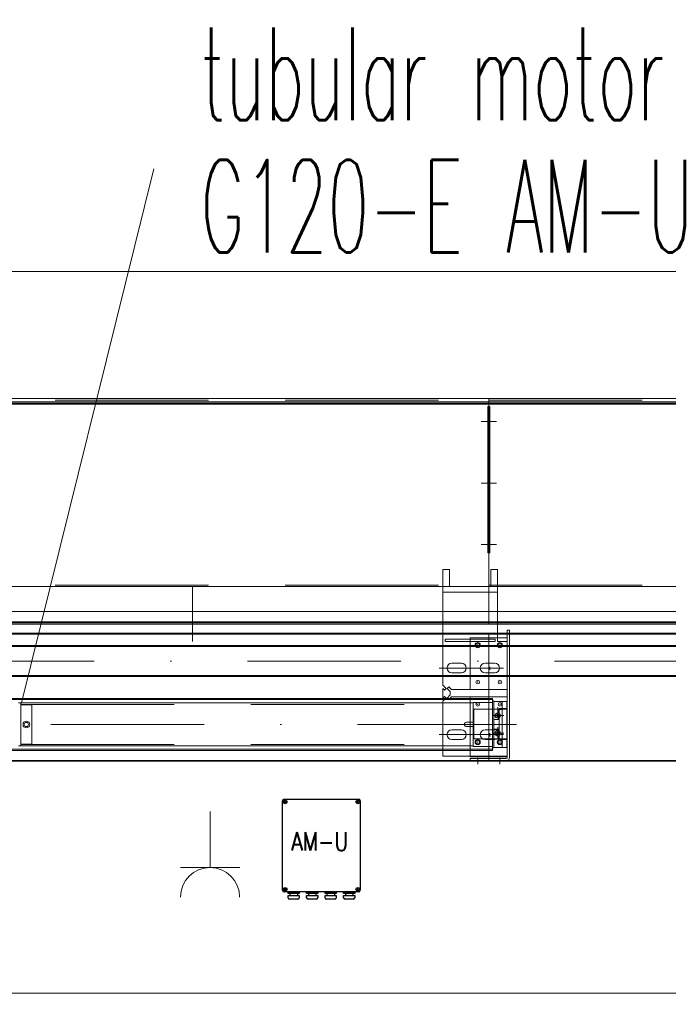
# Model space of a CAD drawing. Extents: x 50445 to 145605, y -10968 to 41989.
# Tile 53 of 256: x 55520 to 56396, y 21970 to 23301. Entities that reach past the tile are written whole.
import ezdxf

# ---------------------------------------------------------------- set-up
doc = ezdxf.new("R2010")
doc.units = 0
doc.header["$LTSCALE"] = 414.30304
doc.header["$MEASUREMENT"] = 0
doc.linetypes.add('DASHDOT', pattern=[1, 0.5, -0.25, 0, -0.25])
doc.linetypes.add('DASHED', pattern=[0.75, 0.5, -0.25])
doc.layers.get('0').update_dxf_attribs({"linetype": 'CONTINUOUS'})
doc.layers.get('Defpoints').update_dxf_attribs({"linetype": 'CONTINUOUS'})
for name, color, linetype, lineweight in [('BESCHRIFTUNG 025', 7, 'CONTINUOUS', 25), ('BLECH', 5, 'CONTINUOUS', 35), ('HILFSLINIEN', 3, 'CONTINUOUS', 13), ('LIJN18', 30, 'CONTINUOUS', 18), ('MITTELLINIEN', 7, 'DASHDOT', 18), ('STAHLBAU', 7, 'CONTINUOUS', 35), ('UNSICHTBARE', 7, 'DASHED', 18)]:
    doc.layers.add(name, color=color, linetype=linetype, lineweight=lineweight)
doc.styles.add('Isonorm', font='txt.shx')
doc.styles.add('ROMANS', font='romans', dxfattribs={"width": 0.8})
doc.dimstyles.get("Standard").update_dxf_attribs({"dimtxt": 0.18, "dimasz": 0.18, "dimexe": 0.18, "dimexo": 0.0625, "dimgap": 0.09, "dimtad": 0, "dimtih": 1, "dimtoh": 1, "dimdec": 4, "dimzin": 0, "dimdsep": 46, "dimtxsty": 'Standard', "dimcen": 0.09, "dimadec": 0, "dimazin": 0, "dimtfac": 1, "dimtdec": 4, "dimtofl": 0, "dimtmove": 0, "dimatfit": 3, "dimfxl": 1, "dimtolj": 1, "dimtzin": 0, "dimarcsym": 0})

# ---------------------------------------------------------------- blocks, each defined once
blk = doc.blocks.new('*D506')
at = {"layer": 'Defpoints', "color": 0, "linetype": 'Continuous', "lineweight": 0, "transparency": 16777216}
for p in [(51928.9, 22960.5), (51928.9, 22788.8), (57828.9, 22788.8)]:
    blk.add_point(p, dxfattribs=at)
at = {"layer": 'LIJN18', "color": 0, "linetype": 'Continuous', "lineweight": 0, "transparency": 16777216}
for p, q in [((51928.9, 22803.8), (51928.9, 22975.5)), ((57828.9, 22803.8), (57828.9, 22975.5)), ((57742.9, 22960.5), (52014.9, 22960.5))]:
    blk.add_line(p, q, dxfattribs=at)
for points in [[(52014.9, 22974.8), (52014.9, 22946.1), (51928.9, 22960.5)], [(57742.9, 22974.8), (57742.9, 22946.1), (57828.9, 22960.5)]]:
    blk.add_solid(points, dxfattribs=at)
at = {"layer": 'LIJN18', "color": 0, "linetype": 'Continuous', "lineweight": 0, "transparency": 16777216, "insert": (54878.9, 23028.5), "char_height": 86, "attachment_point": 5}
blk.add_mtext('\\A1;5575', dxfattribs=at)
blk = doc.blocks.new('*D513')
at = {"layer": 'Defpoints', "color": 0, "linetype": 'Continuous', "lineweight": 0, "transparency": 16777216}
for p in [(51438.9, 22298.8), (58318.9, 22299.8), (51438.9, 21985.4)]:
    blk.add_point(p, dxfattribs=at)
at = {"layer": 'LIJN18', "color": 0, "linetype": 'Continuous', "lineweight": 0, "transparency": 16777216}
for p, q in [((58318.9, 22284.8), (58318.9, 21970.4)), ((51438.9, 22283.8), (51438.9, 21970.4)), ((58232.9, 21985.4), (51524.9, 21985.4))]:
    blk.add_line(p, q, dxfattribs=at)
for points in [[(51524.9, 21999.8), (51524.9, 21971.1), (51438.9, 21985.4)], [(58232.9, 21999.8), (58232.9, 21971.1), (58318.9, 21985.4)]]:
    blk.add_solid(points, dxfattribs=at)
at = {"layer": 'LIJN18', "color": 0, "linetype": 'Continuous', "lineweight": 0, "transparency": 16777216, "insert": (54878.9, 22053.4), "char_height": 86, "attachment_point": 5}
blk.add_mtext('\\A1;6555', dxfattribs=at)

msp = doc.modelspace()

# ---------------------------------------------------------------- linework, layer by layer
at = {"linetype": 'Continuous', "lineweight": 0}
for p, q in [((55522.9, 22377.6), (55701.6, 23099.5)), ((55777.5, 22231), (55777.5, 22155.2)), ((55777.5, 22155.2), (55737.6, 22155.2)), ((55777.5, 22155.2), (55817.5, 22155.2))]:
    msp.add_line(p, q, dxfattribs=at)
for p, q in [((55875.4, 22124.5), (55875.4, 22245.5)), ((55877.4, 22247.5), (55978.4, 22247.5)), ((55980.4, 22245.5), (55980.4, 22124.5)), ((55978.4, 22122.5), (55877.4, 22122.5)), ((55882.9, 22120), (55882.9, 22122.5)), ((55882.9, 22122.5), (55897.9, 22122.5)), ((55897.9, 22120), (55882.9, 22120)), ((55882.9, 22114.5), (55882.9, 22117.5)), ((55882.9, 22117.5), (55897.9, 22117.5)), ((55895.9, 22112.5), (55884.9, 22112.5)), ((55885.4, 22120), (55885.4, 22117.5)), ((55890.4, 22122.5), (55890.4, 22122.5)), ((55895.4, 22120), (55895.4, 22117.5)), ((55897.9, 22122.5), (55897.9, 22120)), ((55897.9, 22117.5), (55897.9, 22114.5)), ((55907.9, 22120), (55907.9, 22122.5)), ((55907.9, 22122.5), (55922.9, 22122.5)), ((55922.9, 22120), (55907.9, 22120)), ((55907.9, 22117.5), (55922.9, 22117.5)), ((55907.9, 22114.5), (55907.9, 22117.5)), ((55920.9, 22112.5), (55909.9, 22112.5)), ((55910.4, 22120), (55910.4, 22117.5)), ((55915.4, 22122.5), (55915.4, 22122.5)), ((55920.4, 22120), (55920.4, 22117.5)), ((55922.9, 22122.5), (55922.9, 22120)), ((55922.9, 22117.5), (55922.9, 22114.5)), ((55932.9, 22120), (55932.9, 22122.5)), ((55932.9, 22122.5), (55947.9, 22122.5)), ((55947.9, 22120), (55932.9, 22120)), ((55932.9, 22114.5), (55932.9, 22117.5)), ((55932.9, 22117.5), (55947.9, 22117.5)), ((55945.9, 22112.5), (55934.9, 22112.5)), ((55935.4, 22120), (55935.4, 22117.5)), ((55940.4, 22122.5), (55940.4, 22122.5)), ((55945.4, 22120), (55945.4, 22117.5)), ((55947.9, 22122.5), (55947.9, 22120)), ((55947.9, 22117.5), (55947.9, 22114.5)), ((55957.9, 22120), (55957.9, 22122.5)), ((55957.9, 22122.5), (55972.9, 22122.5)), ((55972.9, 22120), (55957.9, 22120)), ((55957.9, 22114.5), (55957.9, 22117.5)), ((55957.9, 22117.5), (55972.9, 22117.5)), ((55970.9, 22112.5), (55959.9, 22112.5)), ((55960.4, 22120), (55960.4, 22117.5)), ((55965.4, 22122.5), (55965.4, 22122.5)), ((55970.4, 22120), (55970.4, 22117.5)), ((55972.9, 22122.5), (55972.9, 22120)), ((55972.9, 22117.5), (55972.9, 22114.5))]:
    msp.add_line(p, q)
for centre, radius in [((55878.9, 22244), 2.5), ((55878.9, 22244), 1), ((55976.9, 22244), 2.5), ((55976.9, 22244), 1), ((55878.9, 22126), 2.5), ((55878.9, 22126), 1), ((55976.9, 22126), 2.5), ((55976.9, 22126), 1)]:
    msp.add_circle(centre, radius)
for centre, start, end in [((55877.4, 22245.5), 90, 180), ((55978.4, 22245.5), 0, 90), ((55877.4, 22124.5), 180, 270), ((55884.9, 22114.5), 180, 270), ((55895.9, 22114.5), 270, 0), ((55909.9, 22114.5), 180, 270), ((55920.9, 22114.5), 270, 0), ((55934.9, 22114.5), 180, 270), ((55945.9, 22114.5), 270, 0), ((55959.9, 22114.5), 180, 270), ((55970.9, 22114.5), 270, 0), ((55978.4, 22124.5), 270, 0)]:
    msp.add_arc(centre, 2, start, end)
msp.add_arc((55777.5, 22115.3), 39.9, 0, 180, dxfattribs=at)
at = {"layer": 'BLECH', "lineweight": 0}
for p, q in [((53703.9, 22788.8), (56153.9, 22788.8)), ((56153.9, 22784.3), (53703.9, 22784.3)), ((56153.9, 22782.8), (53703.9, 22782.8)), ((56153.9, 22781.3), (53703.9, 22781.3)), ((56152.4, 22778), (56153.9, 22778)), ((56152.4, 22580.7), (56152.4, 22778)), ((56153.9, 22501.3), (56153.9, 22788.8)), ((56153.9, 22788.8), (57828.9, 22788.8)), ((56153.9, 22788.8), (56153.9, 22501.3)), ((56153.9, 22784.3), (56153.9, 22484.3)), ((56153.9, 22490.6), (56153.9, 22784.3)), ((57687.9, 22784.3), (56153.9, 22784.3)), ((57797.9, 22782.8), (56153.9, 22782.8)), ((57797.9, 22781.3), (56153.9, 22781.3)), ((56155.4, 22778), (56153.9, 22778)), ((56155.4, 22580.7), (56155.4, 22778)), ((56152.4, 22580.7), (56153.9, 22580.7)), ((56155.4, 22580.7), (56152.4, 22580.7)), ((56100.9, 22557.8), (56091.9, 22557.8)), ((56091.9, 22534.8), (56091.9, 22557.8)), ((56100.9, 22534.8), (56100.9, 22557.8)), ((56156.6, 22534.8), (56156.6, 22557.8)), ((56165.6, 22557.8), (56156.6, 22557.8)), ((56165.6, 22534.8), (56165.6, 22557.8)), ((53703.9, 22534.8), (56153.9, 22534.8)), ((55753.9, 22534.8), (55753.9, 22460.8)), ((56091.9, 22401.5), (56091.9, 22534.8)), ((56165.6, 22534.8), (56091.9, 22534.8)), ((56165.6, 22527.3), (56091.9, 22527.3)), ((56100.9, 22534.8), (56156.6, 22534.8)), ((56153.9, 22534.8), (58080.9, 22534.8)), ((56165.6, 22534.8), (56165.6, 22460.8)), ((53703.9, 22501.3), (56153.9, 22501.3)), ((56153.9, 22501.3), (58108.4, 22501.3)), ((56153.9, 22487.3), (53703.9, 22487.3)), ((56153.9, 22485.8), (53703.9, 22485.8)), ((56153.9, 22484.3), (53703.9, 22484.3)), ((56153.9, 22484.3), (56153.9, 22490.6)), ((57797.9, 22487.3), (56153.9, 22487.3)), ((57797.9, 22485.8), (56153.9, 22485.8)), ((57687.9, 22484.3), (56153.9, 22484.3)), ((53703.9, 22471.8), (56153.9, 22471.8)), ((56153.9, 22298.8), (56153.9, 22471.8)), ((56153.9, 22298.8), (56153.9, 22471.8)), ((58145.9, 22471.8), (56153.9, 22471.8)), ((56178.9, 22303.8), (56178.9, 22475.8)), ((56181.9, 22475.8), (56178.9, 22475.8)), ((56181.9, 22303.8), (56181.9, 22475.8)), ((53703.9, 22470.8), (56153.9, 22470.8)), ((56094.9, 22460.8), (56094.9, 22463.8)), ((56162.6, 22463.8), (56094.9, 22463.8)), ((56162.6, 22460.8), (56094.9, 22460.8)), ((56128.9, 22460.8), (56128.9, 22463.8)), ((58145.9, 22470.8), (56153.9, 22470.8)), ((56162.6, 22463.8), (56162.6, 22460.8)), ((56178.9, 22465.8), (56165.6, 22465.8)), ((56178.9, 22460.8), (56165.6, 22460.8)), ((56116.9, 22431.3), (56103.9, 22431.3)), ((56161.9, 22431.3), (56148.9, 22431.3)), ((56148.9, 22431.3), (56161.9, 22431.3)), ((56116.9, 22418.3), (56103.9, 22418.3)), ((56161.9, 22418.3), (56148.9, 22418.3)), ((56148.9, 22418.3), (56161.9, 22418.3)), ((56096.2, 22397.3), (56091.9, 22401.5)), ((56094.1, 22395.1), (56091.9, 22397.3)), ((56091.9, 22384.3), (56091.9, 22397.3)), ((56096.2, 22397.3), (56094.1, 22395.1)), ((56097.7, 22397.3), (56099.8, 22399.4)), ((56097.7, 22397.3), (56101.9, 22393)), ((56099.8, 22399.4), (56103.4, 22395.8)), ((56101.9, 22388.5), (56101.9, 22393)), ((56103.4, 22395.8), (56178.9, 22395.8)), ((56177.5, 22395.8), (56128.9, 22395.8)), ((56158.9, 22383.6), (55400.9, 22383.6)), ((56158.9, 22382.1), (55400.9, 22382.1)), ((56094.1, 22386.4), (56091.9, 22384.3)), ((56096.2, 22384.3), (56091.9, 22380)), ((56091.9, 22305.8), (56091.9, 22380)), ((56096.2, 22384.3), (56094.1, 22386.4)), ((56097.7, 22384.3), (56101.9, 22388.5)), ((56097.7, 22384.3), (56099.8, 22382.1)), ((56099.8, 22382.1), (56103.4, 22385.8)), ((56103.4, 22385.8), (56178.9, 22385.8)), ((56178.9, 22385.8), (56128.9, 22385.8)), ((56128.9, 22304.8), (56128.9, 22385.8)), ((56158.9, 22313.6), (56158.9, 22383.6)), ((56168.1, 22370.1), (56168.1, 22328.1)), ((56168.1, 22370.1), (56178.1, 22370.1)), ((56178.1, 22369.1), (56168.1, 22369.1)), ((56178.1, 22370.1), (56178.1, 22328.1)), ((56116.9, 22341.3), (56103.9, 22341.3)), ((56161.9, 22341.3), (56148.9, 22341.3)), ((56116.9, 22328.3), (56103.9, 22328.3)), ((56165.1, 22329.1), (56145.8, 22329.1)), ((56161.9, 22328.3), (56148.9, 22328.3)), ((56178.1, 22329.1), (56168.1, 22329.1)), ((56168.1, 22328.1), (56178.1, 22328.1)), ((56158.9, 22315.1), (55400.9, 22315.1)), ((56158.9, 22313.6), (55400.9, 22313.6)), ((53703.9, 22299.8), (56153.9, 22299.8)), ((53703.9, 22298.8), (56153.9, 22298.8)), ((56091.9, 22305.8), (56178.9, 22305.8)), ((56178.9, 22304.8), (56128.9, 22304.8)), ((56128.9, 22299.8), (56128.9, 22302.8)), ((56128.9, 22302.8), (56177.9, 22302.8)), ((56128.9, 22299.8), (56177.9, 22299.8)), ((58317.9, 22299.8), (56153.9, 22299.8)), ((58317.9, 22298.8), (56153.9, 22298.8))]:
    msp.add_line(p, q, dxfattribs=at)
at = {"layer": 'BLECH', "linetype": 'DASHED', "lineweight": 0}
for p, q in [((53703.9, 22786.8), (56153.9, 22786.8)), ((56153.9, 22786.8), (57828.9, 22786.8)), ((53703.9, 22536.8), (56153.9, 22536.8)), ((56153.9, 22536.8), (58080.9, 22536.8)), ((56165.6, 22465.8), (56128.9, 22465.8)), ((56128.9, 22463.8), (56128.9, 22465.8)), ((56128.9, 22395.8), (56128.9, 22460.8)), ((56133.9, 22329.1), (56133.9, 22369.1)), ((56168.1, 22369.1), (56133.9, 22369.1)), ((56178.9, 22369.1), (56178.1, 22369.1)), ((56145.8, 22329.1), (56133.9, 22329.1)), ((56168.1, 22329.1), (56165.1, 22329.1)), ((56178.9, 22329.1), (56178.1, 22329.1))]:
    msp.add_line(p, q, dxfattribs=at)
at = {"layer": 'BLECH', "lineweight": 0}
for centre, radius in [((56138.9, 22455.8), 3.5), ((56138.9, 22455.8), 2.5), ((56168.9, 22455.8), 3.5), ((56168.9, 22455.8), 2.5), ((56138.9, 22405.8), 2.5), ((56168.9, 22405.8), 2.5), ((56138.9, 22375.8), 2.5), ((56168.9, 22375.8), 2.5), ((56138.9, 22324.8), 3.5), ((56138.9, 22324.8), 2.5), ((56168.9, 22324.8), 3.5), ((56168.9, 22324.8), 2.5)]:
    msp.add_circle(centre, radius, dxfattribs=at)
for centre, radius, start, end in [((56103.9, 22424.8), 6.5, 90, 270), ((56116.9, 22424.8), 6.5, 270, 90), ((56148.9, 22424.8), 6.5, 90, 270), ((56148.9, 22424.8), 6.5, 90, 270), ((56161.9, 22424.8), 6.5, 270, 90), ((56161.9, 22424.8), 6.5, 270, 90), ((56103.9, 22334.8), 6.5, 90, 270), ((56116.9, 22334.8), 6.5, 270, 90), ((56148.9, 22334.8), 6.5, 90, 270), ((56161.9, 22334.8), 6.5, 270, 90), ((56177.9, 22303.8), 4, 270, 0), ((56177.9, 22303.8), 1, 270, 0)]:
    msp.add_arc(centre, radius, start, end, dxfattribs=at)
for p in [(56138.9, 22455.8), (56168.9, 22455.8), (56138.9, 22405.8), (56168.9, 22405.8), (56138.9, 22375.8), (56168.9, 22375.8), (56138.9, 22324.8), (56168.9, 22324.8)]:
    msp.add_point(p, dxfattribs=at)
at = {"layer": 'HILFSLINIEN', "lineweight": 0}
for p, q in [((56160.3, 22758.1), (56143.7, 22758.1)), ((56147.6, 22758.1), (56164.1, 22758.1)), ((56160.3, 22674.8), (56143.7, 22674.8)), ((56147.6, 22674.8), (56164.1, 22674.8)), ((56160.3, 22591.9), (56143.7, 22591.9)), ((56147.6, 22591.9), (56164.1, 22591.9)), ((56173.9, 22424.8), (56086.9, 22424.8)), ((56155.4, 22422.3), (56155.4, 22426.6)), ((56155.4, 22422.3), (56155.4, 22426.6)), ((56191.2, 22348.6), (56174.3, 22348.6)), ((56173.9, 22334.8), (56086.9, 22334.8)), ((56155.4, 22332.3), (56155.4, 22336.6)), ((56138.9, 22303.5), (56138.9, 22294.8)), ((56168.9, 22303.5), (56168.9, 22294.8))]:
    msp.add_line(p, q, dxfattribs=at)
at = {"layer": 'MITTELLINIEN', "lineweight": 0}
for p, q in [((58107.3, 22434.3), (51650.3, 22434.3)), ((56165.9, 22358.1), (56165.9, 22372.1)), ((56174.4, 22360.6), (56158.4, 22360.6)), ((56183.9, 22348.6), (55368.9, 22348.6)), ((56165.9, 22345.1), (56165.9, 22331.1)), ((56174.4, 22336.6), (56158.4, 22336.6))]:
    msp.add_line(p, q, dxfattribs=at)
at = {"layer": 'STAHLBAU', "lineweight": 0}
for p, q in [((58107.3, 22455.3), (51650.3, 22455.3)), ((58107.3, 22453.8), (51650.3, 22453.8)), ((58107.3, 22414.8), (51650.3, 22414.8)), ((58107.3, 22413.3), (51650.3, 22413.3)), ((56132.9, 22378.3), (56158.9, 22378.3)), ((56132.9, 22378.3), (56132.9, 22318.8)), ((56158.9, 22380.3), (56158.9, 22316.8)), ((56158.9, 22380.3), (56160.9, 22380.3)), ((56160.9, 22380.3), (56160.9, 22316.8)), ((56178.4, 22379.6), (56160.9, 22379.6)), ((56171.9, 22379.6), (56171.9, 22317.6)), ((56178.9, 22379.1), (56178.4, 22379.6)), ((56178.4, 22379.6), (56178.4, 22317.6)), ((56178.9, 22379.1), (56178.9, 22318.1)), ((55518.9, 22377.6), (55521.9, 22377.6)), ((55521.9, 22319.6), (55521.9, 22377.6)), ((56132.9, 22377.6), (55522.9, 22377.6)), ((56171.9, 22368.6), (56166.9, 22368.6)), ((56166.9, 22368.6), (56166.9, 22363.9)), ((55527.9, 22351.2), (55526.4, 22348.6)), ((55530.9, 22351.2), (55527.9, 22351.2)), ((55532.4, 22348.6), (55530.9, 22351.2)), ((56123.9, 22351.6), (56132.9, 22351.6)), ((56166.9, 22355.1), (56160.9, 22355.1)), ((56164.1, 22360.6), (56165, 22362.1)), ((56165, 22359.1), (56164.1, 22360.6)), ((56165, 22362.1), (56166.8, 22362.1)), ((56166.8, 22359.1), (56165, 22359.1)), ((56166.8, 22362.1), (56167.7, 22360.5)), ((56167.7, 22360.6), (56166.8, 22359)), ((56166.9, 22357.2), (56166.9, 22355.1)), ((56178.9, 22340.6), (56178.9, 22356.6)), ((55526.4, 22348.6), (55527.9, 22346)), ((55527.9, 22346), (55530.9, 22346)), ((55530.9, 22346), (55532.4, 22348.6)), ((56123.9, 22345.6), (56132.9, 22345.6)), ((56166.9, 22342.1), (56160.9, 22342.1)), ((56165, 22338.1), (56164.1, 22336.5)), ((56166.8, 22338.1), (56165, 22338.1)), ((56167.7, 22336.6), (56166.8, 22338.1)), ((56166.9, 22339.9), (56166.9, 22342.1)), ((56164.1, 22336.6), (56165, 22335)), ((56165, 22335.1), (56166.8, 22335.1)), ((56166.8, 22335.1), (56167.7, 22336.6)), ((56166.9, 22328.6), (56166.9, 22333.2)), ((56171.9, 22328.6), (56166.9, 22328.6)), ((55521.9, 22319.6), (55518.9, 22319.6)), ((56132.9, 22319.6), (55522.9, 22319.6)), ((56132.9, 22318.8), (56158.9, 22318.8)), ((56158.9, 22316.8), (56160.9, 22316.8)), ((56160.9, 22317.6), (56178.4, 22317.6)), ((56178.9, 22318.1), (56178.4, 22317.6))]:
    msp.add_line(p, q, dxfattribs=at)
for centre, radius in [((55529.4, 22348.6), 4.5), ((56165.9, 22360.6), 3.5), ((56165.9, 22360.6), 1.8), ((56165.9, 22336.6), 3.5), ((56165.9, 22336.6), 1.8)]:
    msp.add_circle(centre, radius, dxfattribs=at)
at = {"layer": 'STAHLBAU', "linetype": 'DASHED', "lineweight": 0}
for centre, start, end in [((55522.9, 22376.6), 90, 180), ((55522.9, 22320.6), 180, 270)]:
    msp.add_arc(centre, 1, start, end, dxfattribs=at)
at = {"layer": 'STAHLBAU', "lineweight": 0}
for start, end in [(90, 180), (180, 270)]:
    msp.add_arc((56123.9, 22348.6), 3, start, end, dxfattribs=at)
at = {"layer": 'UNSICHTBARE', "lineweight": 0}
for p, q in [((55521.9, 22375.6), (56132.9, 22375.6)), ((55535.9, 22375.1), (55521.9, 22375.1)), ((55536.9, 22323.1), (55536.9, 22374.1)), ((55535.9, 22322.1), (55521.9, 22322.1)), ((55521.9, 22321.6), (56132.9, 22321.6))]:
    msp.add_line(p, q, dxfattribs=at)
for centre, start, end in [((55535.9, 22374.1), 0, 90), ((55535.9, 22323.1), 270, 0)]:
    msp.add_arc(centre, 1, start, end, dxfattribs=at)

# ---------------------------------------------------------------- texts
at = {"insert": (55887.1, 22203.1), "char_height": 25, "width": 55.8, "attachment_point": 1, "style": 'ROMANS'}
msp.add_mtext('AM-U', dxfattribs=at)
at = {"layer": 'BESCHRIFTUNG 025', "lineweight": 0, "insert": (55764.7, 22986.5), "char_height": 125, "attachment_point": 7, "line_spacing_factor": 0.857143, "style": 'Isonorm'}
msp.add_mtext('\\W0.527657;tubular motor\\PG120-E AM-U', dxfattribs=at)

# ---------------------------------------------------------------- dimensions: what is measured, and where the dimension line sits
at = {"layer": 'LIJN18', "linetype": 'Continuous', "lineweight": 0}
for base, p1, p2, text, picture, middle in [((51928.9, 22960.5), (57828.9, 22788.8), (51928.9, 22788.8), '5575', '*D506', (54878.9, 23028.5)), ((51438.9, 21985.4), (58318.9, 22299.8), (51438.9, 22298.8), '6555', '*D513', (54878.9, 22053.4))]:
    dim = msp.add_linear_dim(base=base, p1=p1, p2=p2, text=text, dimstyle='Standard', override={"dimtxt": 86, "dimasz": 86, "dimexe": 15, "dimexo": 15, "dimgap": 25, "dimtad": 1, "dimdec": 0, "dimdsep": 0, "dimpost": '<>', "dimlwd": 0, "dimlwe": 0}, dxfattribs=at)
    dim.commit()
    dim.dimension.update_dxf_attribs({"geometry": picture, "text_midpoint": middle})

doc.saveas('drawing.dxf')
